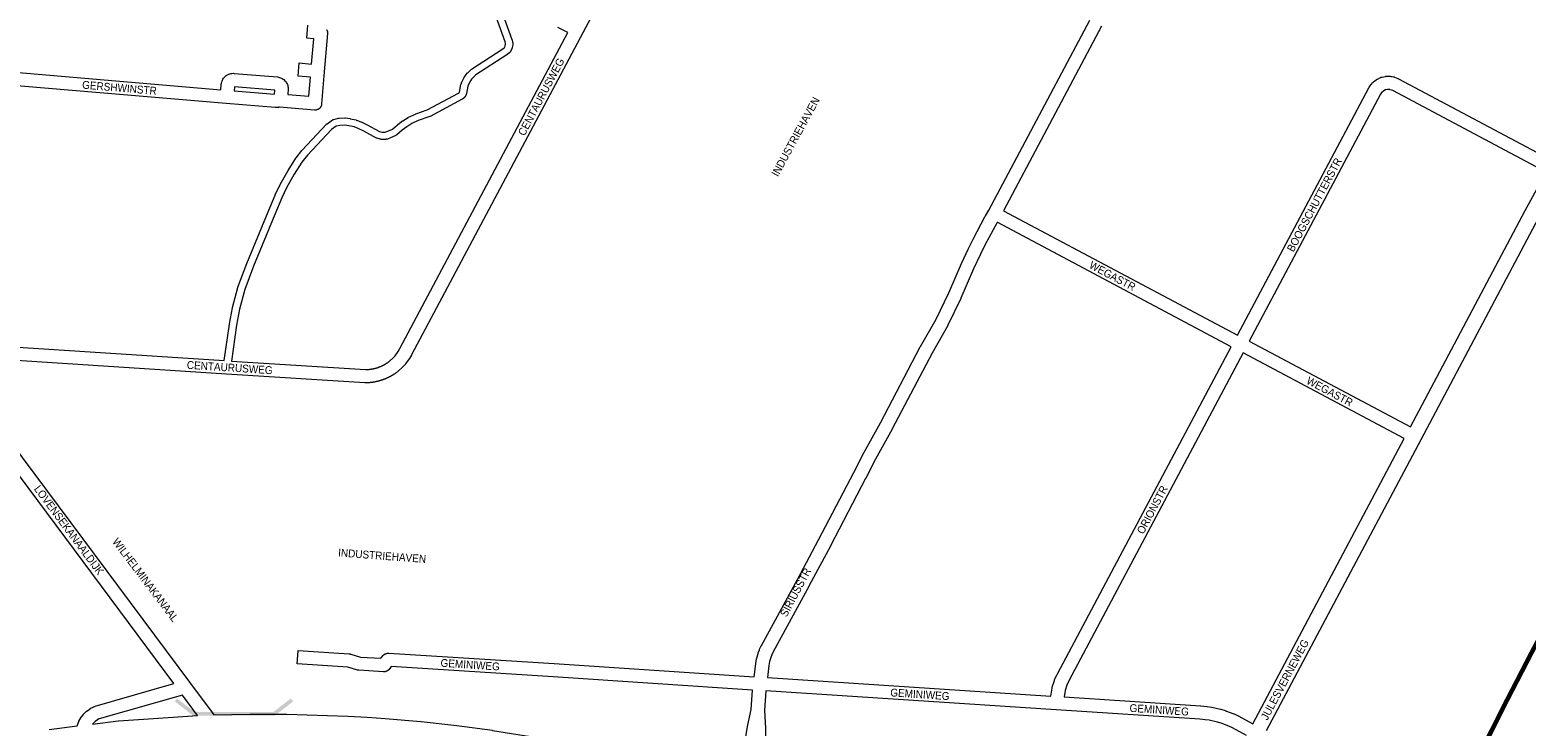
# Model space of a CAD drawing. Header units: metres. Extents: x 123819 to 142731, y 393440 to 405763.
# Tile 218 of 256: x 134926 to 136393, y 398010 to 398692. Entities that reach past the tile are written whole.
import ezdxf
from ezdxf.enums import TextEntityAlignment as Align

# ---------------------------------------------------------------- set-up
doc = ezdxf.new("R2010")
doc.units = ezdxf.units.M
doc.header["$MEASUREMENT"] = 0
for name, color, linetype, lineweight in [('gs-anno-wegen algemeen tekst', 7, 'Continuous', 0), ('gs-knt-aanvullende hoofdweg', 7, 'Continuous', 0), ('gs-knt-fietspaden', 7, 'Continuous', 0), ('gs-knt-spoorlijn', 7, 'Continuous', 30), ('gs-knt-wegen algemeen', 7, 'Continuous', 0), ('gs-symb-viaduct', 7, 'Continuous', 0)]:
    doc.layers.add(name, color=color, linetype=linetype, lineweight=lineweight)
doc.styles.add('Style-Arial', font='arial.ttf')

# ---------------------------------------------------------------- blocks, each defined once
blk = doc.blocks.new('gg0-viaduct_87')
at = {"layer": 'gs-symb-viaduct', "linetype": 'Continuous'}
blk.add_hatch(color=7, dxfattribs=at).paths.add_polyline_path([(-5.58, -1.69), (-5.8, -1.4), (-4, 0), (4, 0), (5.8, -1.4), (5.58, -1.69), (3.87, -0.37), (-3.87, -0.37)])

msp = doc.modelspace()

# ---------------------------------------------------------------- linework, layer by layer
at = {"layer": 'gs-knt-aanvullende hoofdweg', "color": 7, "linetype": 'Continuous', "flags": 128}
for points in [[(136279.6, 398303.5), (136392, 398515.5), (136392, 398515.6), (136412.9, 398553)], [(136405.2, 398508.3), (136289.8, 398290.7), (136289.8, 398290.7), (136138.4, 398005.6)], [(136125.1, 398012.6), (136273.5, 398292)]]:
    msp.add_lwpolyline(points, dxfattribs=at)
at = {"layer": 'gs-knt-fietspaden', "color": 7, "linetype": 'Continuous', "flags": 128}
for points in [[(135116.8, 398368.5), (135121.9, 398404.2), (135122, 398404.3), (135124.9, 398420.2), (135124.9, 398420.4), (135125, 398420.5), (135130.1, 398439.9), (135130.2, 398440.1), (135130.2, 398440.3), (135138.8, 398463.4), (135138.9, 398463.5), (135159.8, 398514.3), (135159.9, 398514.3), (135166.8, 398530.6), (135166.8, 398530.8), (135171.6, 398540.9), (135171.7, 398541), (135171.7, 398541.1), (135179.4, 398554.6), (135179.4, 398554.7), (135186.9, 398566.8), (135187, 398567), (135187.1, 398567.1), (135187.2, 398567.2), (135193, 398574.3), (135193, 398574.4), (135193.1, 398574.5), (135217, 398600), (135217.1, 398600.1), (135217.1, 398600.1), (135217.2, 398600.2), (135217.2, 398600.3), (135217.3, 398600.3), (135217.4, 398600.4), (135217.4, 398600.4), (135217.6, 398600.5), (135223, 398604.2), (135223.1, 398604.3), (135223.1, 398604.3), (135223.3, 398604.4), (135223.3, 398604.4), (135223.4, 398604.5), (135223.5, 398604.5), (135223.5, 398604.5), (135223.6, 398604.6), (135223.7, 398604.6), (135223.8, 398604.6), (135223.8, 398604.6), (135224, 398604.7), (135224, 398604.7), (135224.1, 398604.7), (135228.8, 398605.8), (135228.9, 398605.9), (135229.1, 398605.9), (135229.2, 398605.9), (135229.4, 398605.9), (135234.9, 398606.3), (135235, 398606.3), (135235.2, 398606.3), (135235.3, 398606.2), (135235.5, 398606.2), (135235.7, 398606.2), (135240.1, 398605.5), (135240.2, 398605.4), (135246, 398604.2), (135246.1, 398604.1), (135246.1, 398604.1), (135246.2, 398604.1), (135246.3, 398604.1), (135246.3, 398604.1), (135246.5, 398604), (135250.8, 398602.3), (135250.9, 398602.3), (135251, 398602.3), (135251, 398602.3), (135251, 398602.3), (135251.1, 398602.2), (135256.9, 398599.3), (135257, 398599.3), (135269, 398592.9), (135271.2, 398592.3), (135274.6, 398592.3), (135281.7, 398595.3), (135286.7, 398599.5), (135286.9, 398599.6), (135291.6, 398603.3), (135291.7, 398603.3), (135291.9, 398603.4), (135297, 398606.7), (135297.2, 398606.8), (135297.3, 398606.9), (135297.5, 398606.9), (135304.3, 398610), (135304.4, 398610), (135304.6, 398610.1), (135315.6, 398614), (135346.5, 398630.5), (135346.7, 398630.6), (135346.8, 398630.7), (135346.9, 398630.8), (135347, 398630.9), (135347.1, 398631), (135347.1, 398631.1), (135347.2, 398631.2), (135347.3, 398631.3), (135347.3, 398631.4), (135348.9, 398638.8), (135348.9, 398638.9), (135348.9, 398639), (135348.9, 398639), (135349, 398639.1), (135349, 398639.1), (135349, 398639.3), (135349.8, 398641.4), (135349.8, 398641.6), (135349.9, 398641.7), (135350, 398641.9), (135352, 398645.9), (135352.1, 398646.1), (135352.2, 398646.2), (135352.3, 398646.3), (135353.6, 398648.2), (135353.7, 398648.3), (135353.8, 398648.4), (135355.2, 398650.2), (135355.3, 398650.3), (135355.4, 398650.4), (135355.5, 398650.5), (135358.9, 398653.6), (135359, 398653.7), (135359.1, 398653.8), (135359.2, 398653.9), (135359.3, 398654), (135389.9, 398673.8), (135391.4, 398675.1), (135391.8, 398675.6), (135392.3, 398676.8), (135392.6, 398678.5), (135392.6, 398679.2), (135392.2, 398680.7), (135361.4, 398766.2)], [(135368, 398768.5), (135398.9, 398682.9), (135398.9, 398682.7), (135399, 398682.7), (135399, 398682.7), (135399, 398682.6), (135399, 398682.5), (135399.5, 398680.5), (135399.5, 398680.3), (135399.6, 398680.2), (135399.6, 398680), (135399.6, 398679.8), (135399.7, 398678.5), (135399.7, 398678.3), (135399.7, 398678.2), (135399.6, 398678), (135399.6, 398677.9), (135399.6, 398677.7), (135399.1, 398675.1), (135399.1, 398674.9), (135399.1, 398674.9), (135399.1, 398674.8), (135399.1, 398674.7), (135399, 398674.6), (135399, 398674.5), (135399, 398674.5), (135398.9, 398674.4), (135398.9, 398674.3), (135398.9, 398674.2), (135398, 398672.4), (135397.9, 398672.2), (135397.8, 398672.1), (135397.8, 398671.9), (135397.7, 398671.8), (135396.9, 398670.7), (135396.8, 398670.6), (135396.7, 398670.4), (135396.6, 398670.3), (135396.5, 398670.2), (135396.4, 398670.1), (135394.3, 398668.3), (135394.2, 398668.2), (135394.1, 398668.1), (135393.9, 398668), (135363.4, 398648.3), (135360.5, 398645.5), (135359.3, 398644.1), (135358.2, 398642.5), (135356.3, 398638.9), (135355.7, 398637.2), (135355.7, 398637.2), (135354.2, 398630.1), (135354.2, 398629.9), (135354.1, 398629.5), (135354.1, 398629.5), (135354, 398629.4), (135354, 398629.3), (135354, 398629.2), (135354, 398629.2), (135354, 398629.2), (135353.9, 398629.1), (135353.9, 398629), (135353.9, 398629), (135353.9, 398629), (135353.9, 398628.9), (135353.8, 398628.8), (135353.8, 398628.8), (135353.8, 398628.8), (135353.8, 398628.7), (135353.8, 398628.7), (135353.8, 398628.6), (135353.7, 398628.6), (135353.7, 398628.6), (135353.7, 398628.5), (135353.7, 398628.5), (135353.7, 398628.4), (135353.7, 398628.4), (135353.6, 398628.3), (135353.6, 398628.3), (135353.6, 398628.2), (135353.6, 398628.2), (135353.5, 398628.1), (135353.5, 398628.1), (135353.5, 398628), (135353.5, 398628), (135353.4, 398628), (135353.4, 398627.9), (135353.4, 398627.9), (135353.4, 398627.8), (135353.4, 398627.8), (135353.3, 398627.8), (135353.3, 398627.7), (135353.3, 398627.7), (135353.3, 398627.6), (135353.2, 398627.6), (135353.2, 398627.5), (135353.2, 398627.5), (135353.2, 398627.5), (135353.1, 398627.4), (135353.1, 398627.3), (135353, 398627.2), (135353, 398627.2), (135353, 398627.2), (135353, 398627.1), (135352.9, 398627.1), (135352.9, 398627), (135352.8, 398627), (135352.8, 398627), (135352.8, 398626.9), (135352.8, 398626.9), (135352.7, 398626.8), (135352.7, 398626.8), (135352.7, 398626.8), (135352.7, 398626.7), (135352.7, 398626.7), (135352.6, 398626.6), (135352.6, 398626.6), (135352.6, 398626.6), (135352.6, 398626.6), (135352.5, 398626.5), (135352.5, 398626.5), (135352.5, 398626.5), (135352.4, 398626.4), (135352.4, 398626.3), (135352.3, 398626.3), (135352.3, 398626.3), (135352.3, 398626.3), (135352.2, 398626.2), (135352.2, 398626.1), (135352.1, 398626.1), (135352.1, 398626.1), (135352.1, 398626), (135352, 398626), (135352, 398626), (135352, 398625.9), (135351.9, 398625.8), (135351.9, 398625.8), (135351.8, 398625.8), (135351.8, 398625.7), (135351.8, 398625.7), (135351.7, 398625.7), (135351.7, 398625.6), (135351.6, 398625.5), (135351.6, 398625.5), (135351.5, 398625.5), (135351.5, 398625.4), (135351.4, 398625.4), (135351.4, 398625.4), (135351.3, 398625.3), (135351.3, 398625.3), (135351.3, 398625.3), (135351.2, 398625.2), (135351.1, 398625.2), (135351.1, 398625.1), (135351.1, 398625.1), (135351, 398625.1), (135351, 398625), (135350.9, 398625), (135350.9, 398625), (135350.8, 398624.9), (135350.8, 398624.9), (135350.8, 398624.9), (135350.7, 398624.8), (135350.7, 398624.8), (135350.6, 398624.8), (135350.6, 398624.8), (135350.5, 398624.7), (135350.5, 398624.7), (135350.5, 398624.7), (135350.4, 398624.7), (135350.4, 398624.7), (135350.4, 398624.7), (135350.4, 398624.6), (135350.3, 398624.6), (135350.3, 398624.6), (135350.2, 398624.5), (135350.1, 398624.5), (135350.1, 398624.5), (135350, 398624.4), (135350, 398624.4), (135349.9, 398624.4), (135318.7, 398607.7), (135318.6, 398607.6), (135318.5, 398607.6), (135318.4, 398607.6), (135318.4, 398607.5), (135318.3, 398607.5), (135318.2, 398607.5), (135307, 398603.5), (135300.6, 398600.6), (135295.8, 398597.6), (135291.2, 398594.1), (135291.2, 398594.1), (135291.2, 398594.1)], [(135291.2, 398594.1), (135285.9, 398589.6), (135285.7, 398589.5), (135285.6, 398589.4), (135285.5, 398589.3), (135285.3, 398589.2), (135285.2, 398589.2), (135285, 398589.1), (135276.7, 398585.5), (135276.6, 398585.5), (135276.6, 398585.5), (135276.4, 398585.4), (135276.4, 398585.4), (135276.3, 398585.4), (135276.2, 398585.4), (135276.1, 398585.3), (135276, 398585.3), (135276, 398585.3), (135275.9, 398585.3), (135275.8, 398585.3), (135275.7, 398585.3), (135275.6, 398585.3), (135275.5, 398585.2), (135275.5, 398585.2), (135275.3, 398585.2), (135270.8, 398585.2), (135270.6, 398585.2), (135270.4, 398585.3), (135270.3, 398585.3), (135270.1, 398585.3), (135270, 398585.3), (135269.8, 398585.4), (135266.7, 398586.2), (135266.6, 398586.3), (135266.5, 398586.3), (135266.4, 398586.3), (135266.4, 398586.4), (135266.3, 398586.4), (135266.3, 398586.4), (135266.2, 398586.4), (135266.1, 398586.5), (135266, 398586.5), (135253.7, 398593.1), (135248.2, 398595.9), (135244.2, 398597.4), (135238.8, 398598.5), (135234.9, 398599.2), (135230.1, 398598.9), (135226.4, 398598.1), (135221.8, 398594.9), (135198.3, 398569.8), (135192.8, 398563), (135185.4, 398551.1), (135177.9, 398537.8), (135173.2, 398527.8), (135166.3, 398511.6), (135145.4, 398460.9), (135136.9, 398438), (135131.8, 398418.8), (135128.9, 398403.1), (135123.8, 398368)]]:
    msp.add_lwpolyline(points, dxfattribs=at)
at = {"layer": 'gs-knt-spoorlijn', "color": 7, "linetype": 'Continuous'}
for p, q in [((136388.8, 398065.4), (136391.1, 398069.8)), ((136389, 398065.3), (136391.3, 398069.7)), ((136389.2, 398065.2), (136391.5, 398069.7)), ((136389.4, 398065.1), (136391.7, 398069.6)), ((136389.6, 398065), (136391.9, 398069.5)), ((136389.7, 398064.9), (136392, 398069.4)), ((136389.9, 398064.8), (136392.2, 398069.3)), ((136390.1, 398064.8), (136392.4, 398069.2)), ((136390.3, 398064.7), (136392.6, 398069.1)), ((136379.6, 398047.6), (136381.9, 398052.1)), ((136379.8, 398047.5), (136382.1, 398052)), ((136380, 398047.5), (136382.3, 398051.9)), ((136380.2, 398047.4), (136382.5, 398051.8)), ((136380.4, 398047.3), (136382.7, 398051.7)), ((136380.5, 398047.2), (136382.8, 398051.6)), ((136380.7, 398047.1), (136383, 398051.5)), ((136380.9, 398047), (136383.2, 398051.4)), ((136381.1, 398046.9), (136383.4, 398051.3)), ((136384.2, 398056.5), (136386.5, 398061)), ((136384.4, 398056.4), (136386.7, 398060.9)), ((136384.6, 398056.3), (136386.9, 398060.8)), ((136384.8, 398056.2), (136387.1, 398060.7)), ((136385, 398056.1), (136387.3, 398060.6)), ((136385.1, 398056.1), (136387.4, 398060.5)), ((136385.3, 398056), (136387.6, 398060.4)), ((136385.5, 398055.9), (136387.8, 398060.3)), ((136385.7, 398055.8), (136388, 398060.2)), ((136375, 398038.8), (136377.3, 398043.2)), ((136375.2, 398038.7), (136377.5, 398043.1)), ((136375.4, 398038.6), (136377.7, 398043)), ((136375.6, 398038.5), (136377.9, 398042.9)), ((136375.8, 398038.4), (136378.1, 398042.8)), ((136375.9, 398038.3), (136378.2, 398042.7)), ((136376.1, 398038.2), (136378.4, 398042.6)), ((136376.3, 398038.1), (136378.6, 398042.6)), ((136376.5, 398038), (136378.8, 398042.5)), ((136366, 398020.9), (136368.3, 398025.4)), ((136366.2, 398020.8), (136368.4, 398025.3)), ((136366.4, 398020.7), (136368.6, 398025.2)), ((136366.5, 398020.6), (136368.8, 398025.1)), ((136366.7, 398020.5), (136369, 398025)), ((136366.9, 398020.5), (136369.2, 398024.9)), ((136367.1, 398020.4), (136369.3, 398024.8)), ((136367.3, 398020.3), (136369.5, 398024.7)), ((136367.4, 398020.2), (136369.7, 398024.6)), ((136370.5, 398029.8), (136372.8, 398034.3)), ((136370.7, 398029.7), (136372.9, 398034.2)), ((136370.9, 398029.7), (136373.1, 398034.1)), ((136371, 398029.6), (136373.3, 398034)), ((136371.2, 398029.5), (136373.5, 398033.9)), ((136371.4, 398029.4), (136373.7, 398033.8)), ((136371.6, 398029.3), (136373.8, 398033.8)), ((136371.8, 398029.2), (136374, 398033.7)), ((136371.9, 398029.1), (136374.2, 398033.6)), ((136361.5, 398012), (136363.8, 398016.4)), ((136361.7, 398011.9), (136363.9, 398016.3)), ((136361.9, 398011.8), (136364.1, 398016.3)), ((136362, 398011.7), (136364.3, 398016.2)), ((136362.2, 398011.6), (136364.5, 398016.1)), ((136362.4, 398011.5), (136364.7, 398016)), ((136362.6, 398011.4), (136364.8, 398015.9)), ((136362.8, 398011.3), (136365, 398015.8)), ((136362.9, 398011.3), (136365.2, 398015.7))]:
    msp.add_line(p, q, dxfattribs=at)
at = {"layer": 'gs-knt-spoorlijn', "color": 7, "linetype": 'Continuous', "flags": 128}
for points in [[(136332.5, 397954.6), (136343.9, 397977.5), (136373.6, 398036.5), (136397.5, 398082.6), (136424, 398132.4)], [(136333.6, 397952.4), (136345.7, 397976.6), (136375.4, 398035.6), (136399.3, 398081.7), (136425.1, 398130.3)]]:
    msp.add_lwpolyline(points, dxfattribs=at)
at = {"layer": 'gs-knt-wegen algemeen', "color": 7, "linetype": 'Continuous', "flags": 128}
for points in [[(135540.1, 398824.8), (135468.3, 398689.7), (135300.5, 398374), (135300.4, 398373.8), (135298.5, 398370.6), (135298.4, 398370.4), (135298.2, 398370.2), (135298.1, 398370), (135294.6, 398365.2), (135294.4, 398365), (135294.3, 398364.9), (135294.1, 398364.7), (135292.1, 398362.5), (135292, 398362.3), (135291.8, 398362.2), (135291.7, 398362), (135287.2, 398358), (135287.1, 398357.8), (135286.9, 398357.7), (135286.7, 398357.5), (135286.5, 398357.4), (135286.2, 398357.2), (135286, 398357.1), (135285.8, 398356.9), (135285.6, 398356.7), (135285.4, 398356.6), (135285.2, 398356.4), (135285, 398356.3), (135284.7, 398356.1), (135284.5, 398355.9), (135284.3, 398355.8), (135284.1, 398355.6), (135283.9, 398355.5), (135283.6, 398355.3), (135283.4, 398355.2), (135283.2, 398355), (135283, 398354.9), (135282.7, 398354.8), (135282.5, 398354.6), (135282.3, 398354.5), (135282.1, 398354.3), (135281.8, 398354.2), (135281.6, 398354), (135281.4, 398353.9), (135281.1, 398353.8), (135280.9, 398353.6), (135280.7, 398353.5), (135280.4, 398353.4), (135280.2, 398353.2), (135280, 398353.1), (135279.7, 398353), (135279.5, 398352.9), (135279.3, 398352.7), (135279, 398352.6), (135278.8, 398352.5), (135278.6, 398352.4), (135278.3, 398352.2), (135278.1, 398352.1), (135277.8, 398352), (135277.6, 398351.9), (135277.4, 398351.8), (135277.1, 398351.6), (135276.9, 398351.5), (135276.6, 398351.4), (135276.4, 398351.3), (135276.1, 398351.2), (135275.9, 398351.1), (135275.6, 398351), (135275.4, 398350.9), (135275.2, 398350.8), (135274.9, 398350.6), (135274.7, 398350.5), (135274.4, 398350.4), (135274.2, 398350.3), (135273.9, 398350.2), (135273.7, 398350.1), (135273.4, 398350), (135273.2, 398350), (135272.9, 398349.9), (135272.7, 398349.8), (135272.4, 398349.7), (135272.2, 398349.6), (135271.9, 398349.5), (135271.7, 398349.4), (135271.4, 398349.3), (135271.1, 398349.2), (135270.9, 398349.2), (135270.6, 398349.1), (135270.4, 398349), (135270.1, 398348.9), (135269.9, 398348.8), (135269.6, 398348.8), (135269.4, 398348.7), (135269.1, 398348.6), (135268.8, 398348.5), (135268.6, 398348.5), (135268.3, 398348.4), (135268.1, 398348.3), (135267.8, 398348.3), (135267.5, 398348.2), (135267.3, 398348.1), (135267, 398348.1), (135266.8, 398348), (135266.5, 398347.9), (135266.2, 398347.9), (135266, 398347.8), (135265.7, 398347.8), (135265.5, 398347.7), (135265.2, 398347.7), (135264.9, 398347.6), (135264.7, 398347.5), (135264.4, 398347.5), (135264.1, 398347.4), (135263.9, 398347.4), (135263.6, 398347.4), (135263.3, 398347.3), (135263.1, 398347.3), (135262.8, 398347.2), (135262.6, 398347.2), (135262.3, 398347.1), (135262, 398347.1), (135261.8, 398347.1), (135261.5, 398347), (135261.2, 398347), (135261, 398347), (135260.7, 398346.9), (135260.4, 398346.9), (135260.2, 398346.9), (135259.9, 398346.9), (135259.6, 398346.8), (135259.4, 398346.8), (135259.1, 398346.8), (135258.8, 398346.8), (135258.6, 398346.7), (135258.3, 398346.7), (135258, 398346.7), (135257.8, 398346.7), (135257.5, 398346.7), (135257.2, 398346.7), (135256.9, 398346.7), (135256.7, 398346.6), (135256.4, 398346.6), (135256.1, 398346.6), (135255.9, 398346.6), (135255.6, 398346.6), (135255.3, 398346.6), (135255.1, 398346.6), (135254.9, 398346.6), (135254.6, 398346.6), (135119, 398355.3), (135119, 398355.3), (134907.9, 398368.9)], [(135636.2, 398058.6), (135637.8, 398071.3), (135637.8, 398071.5), (135637.8, 398071.7), (135638.6, 398076.2), (135638.6, 398076.4), (135638.7, 398076.7), (135638.8, 398076.9), (135640.1, 398081.5), (135640.2, 398081.7), (135640.3, 398082), (135641.6, 398085.2), (135641.6, 398085.4), (135641.7, 398085.6), (135643.3, 398088.9), (135643.4, 398089.1), (135643.5, 398089.2), (135678.8, 398154.1), (135699.5, 398192.9), (135734.1, 398258.8), (135742.1, 398274.8), (135742.2, 398275), (135760.1, 398307.6), (135799.2, 398382), (135799.3, 398382.2), (135814.7, 398409.1), (135827.1, 398434.8), (135839.5, 398463.5), (135839.6, 398463.6), (135846.4, 398478.3), (135846.5, 398478.4), (135850.9, 398487.3), (135851, 398487.5), (135862.9, 398510), (135863.1, 398510.2), (135866.3, 398515.7), (135965.3, 398702)], [(135976.8, 398696), (135880.8, 398515.2)], [(135218, 398689), (135214.8, 398651.4), (135212.3, 398619.9), (135212.3, 398619.5), (135212.2, 398619.2), (135212.2, 398618.9), (135212.1, 398618.6), (135212, 398618.3), (135211.9, 398618), (135211.8, 398617.8), (135211.6, 398617.5), (135211.5, 398617.2), (135211.3, 398616.9), (135211.2, 398616.7), (135211, 398616.4), (135210.8, 398616.2), (135210.6, 398615.9), (135210.4, 398615.7), (135210.1, 398615.5), (135209.9, 398615.3), (135209.6, 398615.1), (135209.4, 398614.9), (135209.1, 398614.8), (135208.9, 398614.6), (135208.6, 398614.5), (135208.3, 398614.4), (135208, 398614.3), (135207.7, 398614.2), (135207.4, 398614.1), (135207.1, 398614), (135206.8, 398613.9), (135206.5, 398613.9), (135206.2, 398613.9), (135205.9, 398613.9), (135205.6, 398613.9), (135205.2, 398613.9), (135171.1, 398616.8), (135170.9, 398616.7), (135170.6, 398616.6), (135170.3, 398616.6), (135170, 398616.5), (135169.7, 398616.4), (135169.5, 398616.4), (135169.2, 398616.4), (135167.6, 398616.3), (135167.4, 398616.3), (135167.1, 398616.3), (135166.9, 398616.3), (135166.6, 398616.3), (135118.8, 398620.3), (134866.8, 398641.7)], [(135123.8, 398368), (135255.2, 398359.6), (135255.4, 398359.6), (135255.6, 398359.6), (135255.8, 398359.6), (135256, 398359.7), (135256.2, 398359.7), (135256.4, 398359.7), (135256.6, 398359.7), (135256.8, 398359.7), (135257, 398359.7), (135257.2, 398359.7), (135257.4, 398359.7), (135257.6, 398359.7), (135257.8, 398359.7), (135258, 398359.8), (135258.2, 398359.8), (135258.4, 398359.8), (135258.6, 398359.8), (135258.8, 398359.8), (135259, 398359.9), (135259.2, 398359.9), (135259.4, 398359.9), (135259.6, 398359.9), (135259.8, 398359.9), (135260, 398360), (135260.2, 398360), (135260.3, 398360), (135260.5, 398360), (135260.7, 398360.1), (135260.9, 398360.1), (135261.1, 398360.1), (135261.3, 398360.2), (135261.5, 398360.2), (135261.7, 398360.2), (135261.9, 398360.3), (135262.1, 398360.3), (135262.3, 398360.3), (135262.5, 398360.4), (135262.7, 398360.4), (135262.9, 398360.5), (135263.1, 398360.5), (135263.3, 398360.6), (135263.5, 398360.6), (135263.6, 398360.6), (135263.8, 398360.7), (135264, 398360.7), (135264.2, 398360.8), (135264.4, 398360.8), (135264.6, 398360.9), (135264.8, 398360.9), (135265, 398361), (135265.2, 398361), (135265.4, 398361.1), (135265.6, 398361.1), (135265.7, 398361.2), (135265.9, 398361.2), (135266.1, 398361.3), (135266.3, 398361.4), (135266.5, 398361.4), (135266.7, 398361.5), (135266.9, 398361.5), (135267.1, 398361.6), (135267.2, 398361.7), (135267.4, 398361.7), (135267.6, 398361.8), (135267.8, 398361.9), (135268, 398361.9), (135268.2, 398362), (135268.4, 398362.1), (135268.5, 398362.1), (135268.7, 398362.2), (135268.9, 398362.3), (135269.1, 398362.3), (135269.3, 398362.4), (135269.5, 398362.5), (135269.6, 398362.6), (135269.8, 398362.6), (135270, 398362.7), (135270.2, 398362.8), (135270.4, 398362.9), (135270.6, 398362.9), (135270.7, 398363), (135270.9, 398363.1), (135271.1, 398363.2), (135271.3, 398363.3), (135271.5, 398363.4), (135271.6, 398363.4), (135271.8, 398363.5), (135272, 398363.6), (135272.2, 398363.7), (135272.3, 398363.8), (135272.5, 398363.9), (135272.7, 398364), (135272.9, 398364.1), (135273, 398364.2), (135273.2, 398364.3), (135273.4, 398364.3), (135273.6, 398364.4), (135273.7, 398364.5), (135273.9, 398364.6), (135274.1, 398364.7), (135274.2, 398364.8), (135274.4, 398364.9), (135274.6, 398365), (135274.8, 398365.1), (135274.9, 398365.2), (135275.1, 398365.3), (135275.3, 398365.4), (135275.4, 398365.5), (135275.6, 398365.6), (135275.8, 398365.8), (135275.9, 398365.9), (135276.1, 398366), (135276.3, 398366.1), (135276.4, 398366.2), (135276.6, 398366.3), (135276.7, 398366.4), (135276.9, 398366.5), (135277.1, 398366.6), (135277.2, 398366.7), (135277.4, 398366.9), (135277.6, 398367), (135277.7, 398367.1), (135277.9, 398367.2), (135278, 398367.3), (135278.2, 398367.4), (135278.3, 398367.6), (135278.5, 398367.7), (135278.7, 398367.8), (135282.7, 398371.5), (135284.3, 398373.2), (135287.4, 398377.5), (135289, 398380.3), (135453.6, 398689.9), (135443.7, 398694.9)], [(135217.2, 398692.6), (135217.4, 398692.4), (135217.5, 398692.1), (135217.6, 398691.8), (135217.7, 398691.5), (135217.8, 398691.2), (135217.9, 398690.9), (135217.9, 398690.5), (135218, 398690.2), (135218, 398689.9), (135218, 398689.6), (135218, 398689.3), (135218, 398689)], [(135166.4, 398633.4), (135126.8, 398636.7), (135126.4, 398632.8), (135166.2, 398629.4), (135166.4, 398633.4)], [(136110.2, 398393.5), (136239, 398635.7), (136239.1, 398636), (136239.3, 398636.2), (136240.8, 398638.5), (136240.9, 398638.7), (136241.1, 398638.9), (136241.2, 398639.1), (136241.4, 398639.3), (136242.6, 398640.6), (136242.7, 398640.8), (136242.9, 398641), (136243.2, 398641.2), (136243.4, 398641.4), (136246.1, 398643.5), (136246.3, 398643.7), (136246.6, 398643.8), (136246.8, 398644), (136247.1, 398644.1), (136247.4, 398644.3), (136250.5, 398645.7), (136250.8, 398645.9), (136251.1, 398646), (136251.3, 398646.1), (136251.6, 398646.1), (136251.9, 398646.2), (136255.3, 398646.9), (136255.6, 398647), (136255.9, 398647), (136256.2, 398647), (136256.5, 398647), (136256.8, 398647), (136260.3, 398647), (136260.5, 398646.9), (136260.8, 398646.9), (136261.1, 398646.9), (136261.4, 398646.8), (136263.1, 398646.5), (136263.3, 398646.4), (136263.6, 398646.4), (136263.9, 398646.3), (136264.2, 398646.2), (136267.4, 398644.9), (136267.6, 398644.8), (136267.8, 398644.7), (136268.1, 398644.6)], [(136268.1, 398644.6), (136419.3, 398564.3)], [(136412.9, 398553), (136262.3, 398632.9), (136259.9, 398633.8), (136259.4, 398634), (136257.2, 398634), (136255.3, 398633.6), (136253.5, 398632.8), (136251.9, 398631.5), (136251.4, 398631), (136250.3, 398629.3), (136121.7, 398387.4)], [(135880.8, 398515.2), (136110.2, 398393.5)], [(135874.4, 398503.9), (135874.4, 398503.7), (135862.5, 398481.4), (135858.2, 398472.7), (135851.4, 398458.2), (135839, 398429.5), (135838.9, 398429.3), (135826.3, 398403.3), (135826.2, 398403.1), (135826.1, 398402.9), (135810.7, 398375.8), (135771.6, 398301.5), (135771.6, 398301.4), (135753.7, 398268.9), (135745.7, 398252.9), (135745.6, 398252.8), (135711, 398186.8), (135711, 398186.7), (135690.3, 398148), (135690.3, 398147.9), (135655, 398083.2), (135653.6, 398080.2), (135652.5, 398077.5), (135651.4, 398073.6), (135650.7, 398069.6), (135649.3, 398057.8)], [(136104.1, 398382), (135874.4, 398503.9)], [(134879.4, 398421.4), (134909.4, 398381.9), (135116.8, 398368.5)], [(136121.7, 398387.4), (136279.6, 398303.5)], [(135067.5, 398052), (134826.7, 398375.1)], [(134836.5, 398383.7), (135083.6, 398052.2), (135104.8, 398023.8), (135106.5, 398021.5)], [(135927.2, 398039.7), (135928.3, 398047.5), (135928.3, 398047.8), (135928.4, 398048), (135928.4, 398048.3), (135928.5, 398048.6), (135930.6, 398054.9), (135930.7, 398055.2), (135930.8, 398055.5), (135930.9, 398055.7), (135933.4, 398061.1), (135933.6, 398061.4), (136104.1, 398382)], [(136115.6, 398375.9), (135945.1, 398055.4), (135942.8, 398050.6), (135941.1, 398045.1), (135940.2, 398038.9)], [(136273.5, 398292), (136115.6, 398375.9)], [(135250.3, 398078), (135270.4, 398076.8), (135272.6, 398079.4), (135272.8, 398079.7), (135273, 398079.9), (135273.3, 398080.1), (135273.5, 398080.3), (135273.7, 398080.5), (135274, 398080.7), (135274.2, 398080.8), (135274.5, 398081), (135274.8, 398081.1), (135275.1, 398081.3), (135275.3, 398081.4), (135275.6, 398081.5), (135275.9, 398081.6), (135276.2, 398081.6), (135276.5, 398081.7), (135276.8, 398081.7), (135277.1, 398081.8), (135277.5, 398081.8), (135277.8, 398081.8), (135278.1, 398081.8), (135440.1, 398071.6), (135440.1, 398071.6), (135636.2, 398058.6)], [(134945.3, 398007), (134972.6, 398010.7), (134974.2, 398014.7), (134974.3, 398015), (134974.4, 398015.2), (134975.3, 398016.9), (134975.4, 398017.2), (134975.5, 398017.2), (134975.6, 398017.4), (134976.9, 398019.5), (134977.1, 398019.8), (134977.3, 398020), (134977.4, 398020.2), (134978.7, 398021.7), (134978.8, 398021.8), (134978.9, 398022), (134981.1, 398024.3), (134981.3, 398024.5), (134981.5, 398024.7), (134981.8, 398024.9), (134982, 398025.1), (134985.3, 398027.4), (134985.5, 398027.6), (134985.8, 398027.8), (134986.1, 398027.9), (134988.2, 398029), (134988.4, 398029.1), (134988.7, 398029.2), (134988.9, 398029.3), (134989.9, 398029.7), (134990.2, 398029.8), (134990.4, 398029.9), (135067.5, 398052)], [(135649.3, 398057.8), (135927.2, 398039.7)], [(135075.8, 398040.8), (134994.3, 398017.5), (134993.9, 398017.3), (134992.5, 398016.6), (134990.1, 398014.9), (134988.5, 398013.2), (134987.7, 398012.2), (134987.7, 398012.2), (134987.7, 398012.2)], [(135090.7, 398020.8), (135075.8, 398040.8)], [(135626.5, 397990.8), (135629.8, 398009.6), (135629.8, 398009.9), (135633.5, 398026.6), (135634.8, 398045.7)], [(135647.8, 398044.8), (135646.5, 398025.6), (135647.5, 398008.3), (135647.5, 398008.1), (135647.5, 398008), (135647.6, 397988.6)], [(136119, 398001.1), (136105.2, 398008.7), (136101.7, 398010.3), (136094.1, 398013.2), (136090.4, 398014.3), (136082.4, 398016.1), (136078.6, 398016.6), (136073.1, 398017.2), (135932.4, 398026.3), (135647.8, 398044.8)], [(135940.2, 398038.9), (136074, 398030.2), (136074.2, 398030.1), (136080, 398029.6), (136080.2, 398029.6), (136080.3, 398029.5), (136084.6, 398028.9), (136084.8, 398028.9), (136085.1, 398028.8), (136093.5, 398026.9), (136093.7, 398026.9), (136093.9, 398026.8), (136098, 398025.6), (136098.3, 398025.5), (136098.5, 398025.4), (136106.5, 398022.4), (136106.7, 398022.3), (136107, 398022.2), (136110.9, 398020.4), (136111.1, 398020.3), (136111.3, 398020.2), (136125.1, 398012.6)], [(134987.7, 398012.2), (134987.6, 398012.1), (135012.8, 398015.4), (135013, 398015.4), (135013.2, 398015.4), (135047.4, 398017.8), (135047.4, 398017.8), (135090.7, 398020.8)], [(135106.5, 398021.5), (135141.9, 398022.1), (135142, 398022.1), (135178.1, 398022), (135178.3, 398022), (135237.8, 398020.1), (135238, 398020.1), (135256.8, 398019), (135256.9, 398019), (135274.5, 398017.8), (135274.6, 398017.8), (135309.6, 398014.7), (135309.8, 398014.7), (135344.7, 398010.8), (135344.9, 398010.8), (135344.9, 398010.8), (135344.9, 398010.8)], [(135344.9, 398010.8), (135379.8, 398006.2), (135379.9, 398006.1), (135417, 398000.3), (135417.1, 398000.3), (135449.5, 397994.9), (135514.1, 397991), (135514.3, 397991), (135604.7, 397982.1), (135614.6, 397981.1), (135615.7, 397982.8), (135617, 397984.4), (135618.5, 397985.8), (135620, 397987.2), (135621.7, 397988.4), (135623.4, 397989.5), (135625.3, 397990.4), (135626.5, 397990.8)]]:
    msp.add_lwpolyline(points, dxfattribs=at)
for points in [[(134865.5, 398654.8), (135113.4, 398633.8), (135113.9, 398639.4), (135114.1, 398640.4), (135114.3, 398641.4), (135114.6, 398642.3), (135115, 398643.2), (135115.4, 398644.1), (135116, 398645), (135116.6, 398645.7), (135117.3, 398646.5), (135118, 398647.2), (135118.8, 398647.8), (135119.6, 398648.3), (135120.5, 398648.8), (135121.4, 398649.2), (135122.4, 398649.5), (135123.4, 398649.7), (135124.4, 398649.8), (135125.4, 398649.9), (135126.4, 398649.8), (135169, 398646.3), (135169.9, 398646.1), (135170.9, 398645.9), (135171.8, 398645.6), (135172.8, 398645.3), (135173.6, 398644.8), (135174.5, 398644.3), (135175.3, 398643.7), (135176, 398643), (135176.7, 398642.3), (135177.3, 398641.6), (135177.8, 398640.7), (135178.3, 398639.9), (135178.7, 398639), (135179, 398638), (135179.3, 398637.1), (135179.4, 398636.1), (135179.5, 398635.1), (135179.5, 398634.8), (135179.5, 398634.6), (135179.2, 398629.2), (135199.8, 398627.4), (135201.3, 398646), (135189.3, 398647, -0.357291), (135189.3, 398647.1), (135190.4, 398660, -0.35729), (135190.4, 398660), (135202.4, 398659), (135204.5, 398683.6), (135197.8, 398684.2, -0.357361), (135197.8, 398684.2), (135198.9, 398697.1, -0.35736)], [(135634.8, 398045.7), (135439.3, 398058.6), (135280.6, 398068.6), (135278.4, 398065.9), (135278.2, 398065.7), (135278, 398065.5), (135277.8, 398065.3), (135277.5, 398065.1), (135277.3, 398064.9), (135277, 398064.7), (135276.8, 398064.5), (135276.5, 398064.4), (135276.2, 398064.2), (135276, 398064.1), (135275.7, 398064), (135275.4, 398063.9), (135275.1, 398063.8), (135274.8, 398063.7), (135274.5, 398063.6), (135274.2, 398063.6), (135273.9, 398063.6), (135273.6, 398063.6), (135273.3, 398063.5), (135272.9, 398063.6), (135248.7, 398065.1), (135248.5, 398065.1), (135248.2, 398065.2), (135247.9, 398065.2), (135247.6, 398065.3), (135247.3, 398065.3), (135237.9, 398068.1), (135188.4, 398071.3, -0.384536), (135188.4, 398071.3), (135189.2, 398084.2, -0.384533), (135189.2, 398084.3), (135239.4, 398081.1), (135239.7, 398081.1), (135240, 398081), (135240.3, 398081), (135240.6, 398080.9), (135240.9, 398080.8), (135250.3, 398078)]]:
    msp.add_lwpolyline(points, format="xyb", dxfattribs=at)

# ---------------------------------------------------------------- block references
at = {"layer": 'gs-symb-viaduct', "color": 7, "linetype": 'Continuous', "xscale": 10, "yscale": 10, "zscale": 10, "rotation": 180}
msp.add_blockref('gg0-viaduct_87', (135126.3, 398020.5), dxfattribs=at)

# ---------------------------------------------------------------- texts
at = {"layer": 'gs-anno-wegen algemeen tekst', "color": 7, "style": 'Style-Arial', "width": 0.909091}
for s, rotation, p in [('CENTAURUSWEG', 62.0094, (135427.5, 398626.9)), ('GERSHWINSTR', 355.1603, (135014.1, 398635.7)), ('INDUSTRIEHAVEN', 61.4463, (135676.9, 398587.8)), ('BOOGSCHUTTERSTR', 62.009, (136185.5, 398521.1)), ('WEGASTR', 332.0207, (135987.6, 398451.3)), ('CENTAURUSWEG', 356.3078, (135122.2, 398361.6)), ('WEGASTR', 332.0206, (136200.6, 398338.1)), ('LOVENSEKANAALDIJK', 306.6975, (134964.6, 398202.4)), ('ORIONSTR', 62.0091, (136026.6, 398222.3)), ('WILHELMINAKANAAL', 307.066, (135039.6, 398153.5)), ('INDUSTRIEHAVEN', 355.7646, (135271.6, 398177.2)), ('SIRIUSSTR', 62.0132, (135676.9, 398141.4)), ('JULESVERNEWEG', 61.9169, (136156.6, 398055.9)), ('GEMINIWEG', 356.2335, (135357.9, 398070.5)), ('GEMINIWEG', 356.2789, (135798.8, 398041.5)), ('GEMINIWEG', 356.2785, (136033.4, 398026.3))]:
    msp.add_text(s, height=7.7, rotation=rotation, dxfattribs=at).set_placement(p, align=Align.MIDDLE_CENTER)

doc.saveas('drawing.dxf')
